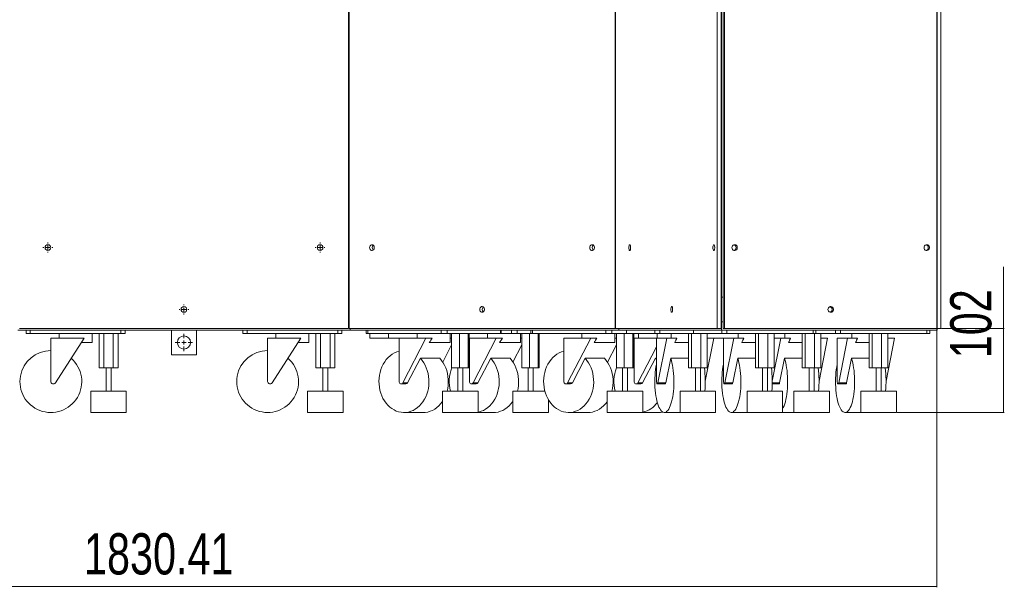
# Model space of a CAD drawing. Header units: millimetres. Extents: x 1529 to 6255, y 1713 to 5797.
# Tile 3 of 82: x 2579 to 3773, y 1713 to 2401. Entities that reach past the tile are written whole.
import ezdxf

# ---------------------------------------------------------------- set-up
doc = ezdxf.new("R2010")
doc.units = ezdxf.units.MM
doc.styles.add('SLDTEXTSTYLE0', font='TXT', dxfattribs={"width": 0.75})
doc.dimstyles.new('SLDDIMSTYLE0', dxfattribs={"dimtxt": 50, "dimasz": 3.302, "dimexe": 0, "dimexo": 0.0625, "dimgap": 12.5, "dimtad": 1, "dimrnd": 1e-09, "dimzin": 12, "dimdsep": 46, "dimtxsty": 'SLDTEXTSTYLE0', "dimsah": 1, "dimcen": 0.09, "dimadec": 0, "dimazin": 3, "dimtfac": 1, "dimtofl": 0, "dimtmove": 0, "dimatfit": 3, "dimfxl": 0, "dimfrac": 2, "dimtolj": 1, "dimtzin": 12, "dimarcsym": 0})

# ---------------------------------------------------------------- blocks, each defined once
blk = doc.blocks.new('_D_3')
at = {"color": 7, "linetype": 'Continuous', "lineweight": 0}
for p, q in [((1860.5, 2025.7), (1860.5, 1712.8)), ((3690.9, 2025.7), (3690.9, 1712.8)), ((1860.5, 1713.8), (3690.9, 1713.8))]:
    blk.add_line(p, q, dxfattribs=at)
for points in [[(1860.5, 1713.8), (1863.8, 1713.3), (1863.8, 1714.3)], [(3690.9, 1713.8), (3687.6, 1714.3), (3687.6, 1713.3)]]:
    blk.add_solid(points, dxfattribs=at)
at = {"color": 7, "linetype": 'Continuous', "lineweight": 0, "insert": (2656.9, 1778.2), "char_height": 50, "attachment_point": 1, "style": 'SLDTEXTSTYLE0'}
blk.add_mtext('1830.41', dxfattribs=at)
blk = doc.blocks.new('_D_4')
at = {"color": 7, "linetype": 'Continuous', "lineweight": 0}
for p, q in [((3771.7, 2026.7), (3771.7, 2101.3)), ((3696.7, 2026.7), (3772.7, 2026.7)), ((3771.7, 2026.7), (3771.7, 1924.7)), ((3643, 1924.7), (3772.7, 1924.7))]:
    blk.add_line(p, q, dxfattribs=at)
for points in [[(3771.7, 2026.7), (3771.2, 2023.4), (3772.2, 2023.4)], [(3771.7, 1924.7), (3772.2, 1928), (3771.2, 1928)]]:
    blk.add_solid(points, dxfattribs=at)
at = {"color": 7, "linetype": 'Continuous', "lineweight": 0, "insert": (3707.2, 1990.5), "char_height": 50, "attachment_point": 1, "rotation": 90, "style": 'SLDTEXTSTYLE0'}
blk.add_mtext('102', dxfattribs=at)
blk = doc.blocks.new('SW_CENTERMARKSYMBOL_4')
at = {"color": 0, "linetype": 'Continuous', "lineweight": 0}
for p, q in [((-5, 0), (-6, 0)), ((0, 0), (-2.5, 0)), ((0, 5), (0, 6)), ((0, 0), (0, 2.5)), ((0, 0), (0, -2.5)), ((0, 0), (2.5, 0)), ((5, 0), (6, 0)), ((0, -5), (0, -6))]:
    blk.add_line(p, q, dxfattribs=at)
blk = doc.blocks.new('SW_CENTERMARKSYMBOL_5')
at = {"color": 0, "linetype": 'Continuous', "lineweight": 0}
for p, q in [((-5, 0), (-6, 0)), ((0, 0), (-2.5, 0)), ((0, 5), (0, 6)), ((0, 0), (0, 2.5)), ((0, 0), (0, -2.5)), ((0, 0), (2.5, 0)), ((5, 0), (6, 0)), ((0, -5), (0, -6))]:
    blk.add_line(p, q, dxfattribs=at)
blk = doc.blocks.new('SW_CENTERMARKSYMBOL_6')
at = {"color": 0, "linetype": 'Continuous', "lineweight": 0}
for p, q in [((-5, 0), (-6, 0)), ((0, 0), (-2.5, 0)), ((0, 5), (0, 6)), ((0, 0), (0, 2.5)), ((0, 0), (0, -2.5)), ((0, 0), (2.5, 0)), ((5, 0), (6, 0)), ((0, -5), (0, -6))]:
    blk.add_line(p, q, dxfattribs=at)
blk = doc.blocks.new('SW_CENTERMARKSYMBOL_9')
at = {"color": 0, "linetype": 'Continuous', "lineweight": 0}
for p, q in [((-5, 0), (-10.5, 0)), ((0, 0), (-2.5, 0)), ((0, 5), (0, 10.5)), ((0, 0), (0, 2.5)), ((0, 0), (0, -2.5)), ((0, 0), (2.5, 0)), ((5, 0), (10.5, 0)), ((0, -5), (0, -10.5))]:
    blk.add_line(p, q, dxfattribs=at)

msp = doc.modelspace()

# ---------------------------------------------------------------- linework, layer by layer
at = {"color": 7, "linetype": 'Continuous', "lineweight": 15}
for p, q in [((2977.557, 2722.678), (2977.557, 2026.678)), ((2978.236, 2026.678), (2978.236, 2722.678)), ((3300.953, 2722.678), (3300.953, 2026.678)), ((3301.373, 2026.678), (3301.373, 2722.678)), ((3424.64, 2722.678), (3424.64, 2026.678)), ((3429.396, 2026.678), (3429.396, 2722.678)), ((3431.916, 2026.678), (3431.916, 2722.678)), ((3433.461, 2722.678), (3433.461, 2026.678)), ((3691.197, 2722.678), (3691.197, 2026.678)), ((3695.691, 2026.678), (3695.691, 2722.678)), ((3430.013, 2684.678), (3430.013, 2064.678)), ((3691.554, 2684.678), (3691.554, 2064.678)), ((3430.013, 2064.678), (3429.396, 2064.678)), ((3430.013, 2064.678), (3431.916, 2064.678)), ((3430.013, 2034.678), (3430.013, 2064.678)), ((3691.554, 2064.678), (3691.197, 2064.678)), ((3691.554, 2064.678), (3691.554, 2034.678)), ((2977.557, 2034.678), (2978.236, 2034.678)), ((3429.396, 2034.678), (3430.014, 2034.678)), ((3430.013, 2034.678), (3429.396, 2034.678)), ((3430.014, 2034.678), (3430.013, 2034.678)), ((3430.014, 2034.678), (3430.014, 2024.678)), ((3431.916, 2034.678), (3430.014, 2034.678)), ((3691.554, 2034.678), (3691.197, 2034.678)), ((3691.554, 2024.678), (3691.554, 2034.678)), ((2576.657, 2024.678), (2979.557, 2024.678)), ((2977.557, 2026.678), (2578.657, 2026.678)), ((2586.657, 2024.678), (2586.657, 2020.678)), ((2586.657, 2020.678), (2591.657, 2020.678)), ((2591.657, 2024.678), (2591.657, 2020.678)), ((2591.657, 2020.678), (2701.657, 2020.678)), ((2626.657, 2020.678), (2626.657, 2014.678)), ((2666.657, 2009.678), (2666.657, 2020.678)), ((2675.11, 2020.678), (2675.11, 1978.678)), ((2680.883, 1978.678), (2680.883, 2020.678)), ((2692.43, 1978.678), (2692.43, 2020.678)), ((2698.204, 1978.678), (2698.204, 2020.678)), ((2701.657, 2020.678), (2701.657, 2024.678)), ((2701.657, 2020.678), (2706.657, 2020.678)), ((2706.657, 2024.678), (2706.657, 2020.678)), ((2763.107, 1994.678), (2763.107, 2024.678)), ((2793.107, 2024.678), (2793.107, 1994.678)), ((2849.557, 2024.678), (2849.557, 2020.678)), ((2849.557, 2020.678), (2854.557, 2020.678)), ((2854.557, 2024.678), (2854.557, 2020.678)), ((2854.557, 2020.678), (2964.557, 2020.678)), ((2889.557, 2020.678), (2889.557, 2014.678)), ((2929.557, 2009.678), (2929.557, 2020.678)), ((2938.01, 2020.678), (2938.01, 1978.678)), ((2943.783, 1978.678), (2943.783, 2020.678)), ((2955.33, 1978.678), (2955.33, 2020.678)), ((2961.104, 1978.678), (2961.104, 2020.678)), ((2964.557, 2020.678), (2964.557, 2024.678)), ((2964.557, 2020.678), (2969.557, 2020.678)), ((2969.557, 2024.678), (2969.557, 2020.678)), ((3300.953, 2026.678), (2978.236, 2026.678)), ((2979.557, 2026.678), (2979.557, 2024.678)), ((3305.51, 2024.678), (2979.557, 2024.678)), ((2999.042, 2024.678), (2999.042, 2020.678)), ((2999.042, 2020.678), (3001.103, 2020.678)), ((3001.103, 2024.678), (3001.103, 2020.678)), ((3001.103, 2020.678), (3090.095, 2020.678)), ((3003.498, 2020.678), (3003.498, 2014.678)), ((3026.151, 2020.678), (3026.151, 2014.678)), ((3060.867, 2020.678), (3060.867, 2014.678)), ((3090.095, 2020.678), (3090.095, 2024.678)), ((3090.095, 2020.678), (3097.079, 2020.678)), ((3097.079, 2024.678), (3097.079, 2020.678)), ((3097.079, 2020.678), (3161.736, 2020.678)), ((3100.867, 2009.678), (3100.867, 2020.678)), ((3102.679, 1978.678), (3102.679, 2020.678)), ((3112.02, 1978.678), (3112.02, 2020.678)), ((3122.569, 1978.678), (3122.569, 2020.678)), ((3123.776, 1978.678), (3123.776, 2020.678)), ((3146.095, 2020.678), (3146.095, 2014.678)), ((3161.736, 2024.678), (3161.736, 2020.678)), ((3161.736, 2020.678), (3162.691, 2020.678)), ((3162.691, 2020.678), (3162.691, 2024.678)), ((3162.691, 2020.678), (3175.324, 2020.678)), ((3175.324, 2020.678), (3175.324, 2024.678)), ((3175.324, 2020.678), (3182.308, 2020.678)), ((3182.308, 2024.678), (3182.308, 2020.678)), ((3182.308, 2020.678), (3198.789, 2020.678)), ((3186.095, 2009.678), (3186.095, 2020.678)), ((3187.907, 1978.678), (3187.907, 2020.678)), ((3197.249, 1978.678), (3197.249, 2020.678)), ((3198.789, 2024.678), (3198.789, 2020.678)), ((3198.789, 2020.678), (3200.85, 2020.678)), ((3200.85, 2024.678), (3200.85, 2020.678)), ((3200.85, 2020.678), (3289.842, 2020.678)), ((3207.798, 1978.678), (3207.798, 2020.678)), ((3209.005, 1978.678), (3209.005, 2020.678)), ((3260.613, 2020.678), (3260.613, 2014.678)), ((3289.842, 2020.678), (3289.842, 2024.678)), ((3289.842, 2020.678), (3296.826, 2020.678)), ((3296.826, 2024.678), (3296.826, 2020.678)), ((3296.826, 2020.678), (3314.656, 2020.678)), ((3300.613, 2009.678), (3300.613, 2020.678)), ((3300.953, 2026.678), (3301.373, 2026.678)), ((3424.64, 2026.678), (3301.373, 2026.678)), ((3302.425, 1978.678), (3302.425, 2020.678)), ((3305.51, 2024.678), (3305.51, 2026.678)), ((3430.014, 2024.678), (3305.51, 2024.678)), ((3311.767, 1978.678), (3311.767, 2020.678)), ((3314.656, 2024.678), (3314.656, 2020.678)), ((3314.656, 2020.678), (3314.901, 2020.678)), ((3314.901, 2024.678), (3314.901, 2020.678)), ((3314.901, 2020.678), (3348.893, 2020.678)), ((3322.315, 1978.678), (3322.315, 2020.678)), ((3323.522, 1978.678), (3323.522, 2020.678)), ((3329.451, 2014.678), (3329.451, 2020.678)), ((3348.893, 2020.678), (3348.893, 2024.678)), ((3348.893, 2020.678), (3355.193, 2020.678)), ((3352.104, 2020.678), (3352.104, 2014.678)), ((3355.193, 2024.678), (3355.193, 2020.678)), ((3355.193, 2020.678), (3395.897, 2020.678)), ((3368.96, 2020.678), (3368.96, 2014.678)), ((3390.026, 1978.678), (3390.026, 2020.678)), ((3393.595, 1978.678), (3393.595, 2020.678)), ((3395.897, 2024.678), (3395.897, 2020.678)), ((3395.897, 2020.678), (3396.142, 2020.678)), ((3396.142, 2024.678), (3396.142, 2020.678)), ((3396.142, 2020.678), (3430.133, 2020.678)), ((3404.889, 1978.678), (3404.889, 2020.678)), ((3412.616, 1978.678), (3412.616, 2020.678)), ((3424.64, 2026.678), (3429.396, 2026.678)), ((3691.554, 2024.678), (3430.014, 2024.678)), ((3430.133, 2020.678), (3430.133, 2024.678)), ((3430.133, 2020.678), (3436.434, 2020.678)), ((3433.461, 2026.678), (3431.916, 2026.678)), ((3433.461, 2026.678), (3691.197, 2026.678)), ((3436.434, 2024.678), (3436.434, 2020.678)), ((3436.434, 2020.678), (3541.05, 2020.678)), ((3450.201, 2020.678), (3450.201, 2014.678)), ((3471.267, 1978.678), (3471.267, 2020.678)), ((3474.835, 1978.678), (3474.835, 2020.678)), ((3486.13, 1978.678), (3486.13, 2020.678)), ((3493.856, 1978.678), (3493.856, 2020.678)), ((3506.864, 2020.678), (3506.864, 2014.678)), ((3527.93, 1978.678), (3527.93, 2020.678)), ((3531.498, 1978.678), (3531.498, 2020.678)), ((3541.05, 2024.678), (3541.05, 2020.678)), ((3541.05, 2020.678), (3544.505, 2020.678)), ((3542.792, 1978.678), (3542.792, 2020.678)), ((3544.505, 2020.678), (3544.505, 2024.678)), ((3544.505, 2020.678), (3568.037, 2020.678)), ((3550.519, 1978.678), (3550.519, 2020.678)), ((3568.037, 2020.678), (3568.037, 2024.678)), ((3568.037, 2020.678), (3574.337, 2020.678)), ((3574.337, 2024.678), (3574.337, 2020.678)), ((3574.337, 2020.678), (3678.953, 2020.678)), ((3588.104, 2020.678), (3588.104, 2014.678)), ((3609.17, 1978.678), (3609.17, 2020.678)), ((3612.738, 1978.678), (3612.738, 2020.678)), ((3624.033, 1978.678), (3624.033, 2020.678)), ((3631.759, 1978.678), (3631.759, 2020.678)), ((3678.953, 2024.678), (3678.953, 2020.678)), ((3678.953, 2020.678), (3682.408, 2020.678)), ((3682.408, 2020.678), (3682.408, 2024.678)), ((3695.691, 2026.678), (3691.554, 2026.678)), ((2616.657, 2014.678), (2616.657, 1962.365)), ((2656.968, 2014.678), (2616.657, 2014.678)), ((2622.178, 1960.738), (2656.968, 2014.678)), ((2653.743, 2009.678), (2666.657, 2009.678)), ((2879.557, 2014.678), (2879.557, 1962.365)), ((2919.868, 2014.678), (2879.557, 2014.678)), ((2885.078, 1960.738), (2919.868, 2014.678)), ((2916.643, 2009.678), (2929.557, 2009.678)), ((3003.498, 2014.678), (3026.151, 2014.678)), ((3026.151, 2014.678), (3038.962, 2014.678)), ((3038.962, 2014.678), (3038.962, 1962.365)), ((3071.575, 2014.678), (3038.962, 2014.678)), ((3043.429, 1960.738), (3071.575, 2014.678)), ((3071.575, 2014.678), (3079.135, 2014.678)), ((3075.606, 2009.678), (3100.867, 2009.678)), ((3102.679, 2006.7), (3091.836, 1985.92)), ((3100.867, 2014.678), (3102.679, 2014.678)), ((3123.776, 2014.678), (3124.191, 2014.678)), ((3124.191, 2014.678), (3124.191, 1962.365)), ((3156.804, 2014.678), (3124.191, 2014.678)), ((3128.658, 1960.738), (3156.804, 2014.678)), ((3156.804, 2014.678), (3164.364, 2014.678)), ((3160.835, 2009.678), (3186.095, 2009.678)), ((3187.907, 2006.7), (3177.064, 1985.92)), ((3186.095, 2014.678), (3187.907, 2014.678)), ((3238.709, 2014.678), (3238.709, 1962.365)), ((3271.321, 2014.678), (3238.709, 2014.678)), ((3243.175, 1960.738), (3271.321, 2014.678)), ((3271.321, 2014.678), (3278.881, 2014.678)), ((3275.352, 2009.678), (3300.613, 2009.678)), ((3302.425, 2006.7), (3291.582, 1985.92)), ((3300.613, 2014.678), (3302.425, 2014.678)), ((3323.938, 2014.678), (3323.938, 1962.365)), ((3329.451, 2014.678), (3323.938, 2014.678)), ((3351.158, 2014.678), (3329.451, 2014.678)), ((3351.158, 2014.678), (3351.158, 1962.365)), ((3363.615, 2014.678), (3351.158, 2014.678)), ((3352.864, 1960.738), (3363.615, 2014.678)), ((3363.615, 2014.678), (3375.848, 2014.678)), ((3373.363, 2009.678), (3390.026, 2009.678)), ((3420.678, 2014.678), (3410.298, 1962.599)), ((3412.616, 2014.678), (3420.678, 2014.678)), ((3432.399, 2014.678), (3420.678, 2014.678)), ((3432.399, 2014.678), (3432.399, 1962.365)), ((3444.855, 2014.678), (3432.399, 2014.678)), ((3434.105, 1960.738), (3444.855, 2014.678)), ((3444.855, 2014.678), (3457.089, 2014.678)), ((3454.603, 2009.678), (3471.267, 2009.678)), ((3501.919, 2014.678), (3491.539, 1962.599)), ((3493.856, 2014.678), (3501.919, 2014.678)), ((3501.919, 2014.678), (3513.751, 2014.678)), ((3511.266, 2009.678), (3527.93, 2009.678)), ((3558.581, 2014.678), (3548.202, 1962.599)), ((3550.519, 2014.678), (3558.581, 2014.678)), ((3570.302, 2014.678), (3570.302, 1962.365)), ((3582.759, 2014.678), (3570.302, 2014.678)), ((3572.008, 1960.738), (3582.759, 2014.678)), ((3582.759, 2014.678), (3594.992, 2014.678)), ((3592.506, 2009.678), (3609.17, 2009.678)), ((3639.822, 2014.678), (3629.442, 1962.599)), ((3631.759, 2014.678), (3639.822, 2014.678)), ((2793.107, 1994.678), (2763.107, 1994.678)), ((3328.404, 1960.738), (3351.158, 2004.345)), ((3064.796, 1990.423), (3049.307, 1960.738)), ((3088.308, 1990.423), (3064.796, 1990.423)), ((3150.025, 1990.423), (3134.536, 1960.738)), ((3173.537, 1990.423), (3150.025, 1990.423)), ((3264.543, 1990.423), (3249.053, 1960.738)), ((3288.054, 1990.423), (3264.543, 1990.423)), ((3349.772, 1990.423), (3334.282, 1960.738)), ((3351.158, 1990.423), (3349.772, 1990.423)), ((3351.158, 1988.83), (3349.772, 1990.423)), ((3368.291, 1990.423), (3362.375, 1960.738)), ((3390.026, 1990.423), (3368.291, 1990.423)), ((3449.532, 1990.423), (3443.615, 1960.738)), ((3471.267, 1990.423), (3449.532, 1990.423)), ((3506.194, 1990.423), (3500.278, 1960.738)), ((3527.93, 1990.423), (3506.194, 1990.423)), ((3587.435, 1990.423), (3581.519, 1960.738)), ((3609.17, 1990.423), (3587.435, 1990.423)), ((2675.11, 1978.678), (2680.883, 1978.678)), ((2680.883, 1978.678), (2692.43, 1978.678)), ((2683.657, 1978.678), (2683.657, 1950.678)), ((2689.657, 1950.678), (2689.657, 1978.678)), ((2692.43, 1978.678), (2698.204, 1978.678)), ((2938.01, 1978.678), (2943.783, 1978.678)), ((2943.783, 1978.678), (2955.33, 1978.678)), ((2946.557, 1978.678), (2946.557, 1950.678)), ((2952.557, 1950.678), (2952.557, 1978.678)), ((2955.33, 1978.678), (2961.104, 1978.678)), ((3102.679, 1978.678), (3112.02, 1978.678)), ((3110.227, 1978.678), (3110.227, 1950.678)), ((3112.02, 1978.678), (3122.569, 1978.678)), ((3116.227, 1950.678), (3116.227, 1978.678)), ((3122.569, 1978.678), (3123.776, 1978.678)), ((3187.907, 1978.678), (3197.249, 1978.678)), ((3195.456, 1978.678), (3195.456, 1950.678)), ((3197.249, 1978.678), (3207.798, 1978.678)), ((3201.456, 1950.678), (3201.456, 1978.678)), ((3207.798, 1978.678), (3209.005, 1978.678)), ((3302.425, 1978.678), (3311.767, 1978.678)), ((3309.974, 1978.678), (3309.974, 1950.678)), ((3311.767, 1978.678), (3322.315, 1978.678)), ((3315.973, 1950.678), (3315.973, 1978.678)), ((3322.315, 1978.678), (3323.522, 1978.678)), ((3390.026, 1978.678), (3393.595, 1978.678)), ((3393.595, 1978.678), (3404.889, 1978.678)), ((3398.321, 1978.678), (3398.321, 1950.678)), ((3404.321, 1950.678), (3404.321, 1978.678)), ((3404.889, 1978.678), (3412.616, 1978.678)), ((3471.267, 1978.678), (3474.835, 1978.678)), ((3474.835, 1978.678), (3486.13, 1978.678)), ((3479.562, 1978.678), (3479.562, 1950.678)), ((3485.562, 1950.678), (3485.562, 1978.678)), ((3486.13, 1978.678), (3493.856, 1978.678)), ((3527.93, 1978.678), (3531.498, 1978.678)), ((3531.498, 1978.678), (3542.792, 1978.678)), ((3536.224, 1978.678), (3536.224, 1950.678)), ((3542.224, 1950.678), (3542.224, 1978.678)), ((3542.792, 1978.678), (3550.519, 1978.678)), ((3609.17, 1978.678), (3612.738, 1978.678)), ((3612.738, 1978.678), (3624.033, 1978.678)), ((3617.465, 1978.678), (3617.465, 1950.678)), ((3623.465, 1950.678), (3623.465, 1978.678)), ((3624.033, 1978.678), (3631.759, 1978.678)), ((3041.39, 1959.365), (3047.267, 1959.365)), ((3049.307, 1960.738), (3043.429, 1960.738)), ((3126.618, 1959.365), (3132.496, 1959.365)), ((3134.536, 1960.738), (3128.658, 1960.738)), ((3241.136, 1959.365), (3247.014, 1959.365)), ((3249.053, 1960.738), (3243.175, 1960.738)), ((3326.365, 1959.365), (3332.243, 1959.365)), ((3334.282, 1960.738), (3328.404, 1960.738)), ((3352.085, 1959.365), (3361.596, 1959.365)), ((3362.375, 1960.738), (3352.864, 1960.738)), ((3433.326, 1959.365), (3442.836, 1959.365)), ((3443.615, 1960.738), (3434.105, 1960.738)), ((3491.507, 1959.365), (3499.499, 1959.365)), ((3571.229, 1959.365), (3580.739, 1959.365)), ((3581.519, 1960.738), (3572.008, 1960.738)), ((2665.157, 1950.678), (2665.157, 1924.678)), ((2665.157, 1950.678), (2708.157, 1950.678)), ((2708.157, 1924.678), (2708.157, 1950.678)), ((2928.057, 1950.678), (2928.057, 1924.678)), ((2928.057, 1950.678), (2971.057, 1950.678)), ((2971.057, 1924.678), (2971.057, 1950.678)), ((3091.727, 1950.678), (3091.727, 1924.678)), ((3091.727, 1950.678), (3134.727, 1950.678)), ((3134.727, 1924.678), (3134.727, 1950.678)), ((3176.956, 1950.678), (3176.956, 1924.678)), ((3176.956, 1950.678), (3215.71, 1950.678)), ((3291.474, 1950.678), (3291.474, 1924.678)), ((3291.474, 1950.678), (3334.474, 1950.678)), ((3334.474, 1924.678), (3334.474, 1950.678)), ((3379.821, 1950.678), (3379.821, 1924.678)), ((3379.821, 1950.678), (3422.821, 1950.678)), ((3422.821, 1924.678), (3422.821, 1950.678)), ((3461.062, 1950.678), (3461.062, 1924.678)), ((3461.062, 1950.678), (3504.062, 1950.678)), ((3504.062, 1924.678), (3504.062, 1950.678)), ((3517.724, 1950.678), (3517.724, 1924.678)), ((3517.724, 1950.678), (3560.724, 1950.678)), ((3560.724, 1924.678), (3560.724, 1950.678)), ((3598.965, 1950.678), (3598.965, 1924.678)), ((3598.965, 1950.678), (3641.965, 1950.678)), ((3641.965, 1924.678), (3641.965, 1950.678)), ((3219.956, 1924.678), (3219.956, 1940.284)), ((2665.157, 1924.678), (2708.157, 1924.678)), ((2928.057, 1924.678), (2971.057, 1924.678)), ((3044.84, 1924.678), (3068.352, 1924.678)), ((3091.727, 1924.678), (3134.727, 1924.678)), ((3134.727, 1924.678), (3153.581, 1924.678)), ((3176.956, 1924.678), (3219.956, 1924.678)), ((3244.587, 1924.678), (3268.098, 1924.678)), ((3291.474, 1924.678), (3334.474, 1924.678)), ((3334.474, 1924.678), (3353.327, 1924.678)), ((3360.669, 1924.678), (3379.821, 1924.678)), ((3379.821, 1924.678), (3422.821, 1924.678)), ((3441.909, 1924.678), (3461.062, 1924.678)), ((3461.062, 1924.678), (3504.062, 1924.678)), ((3504.062, 1924.678), (3517.724, 1924.678)), ((3517.724, 1924.678), (3560.724, 1924.678)), ((3579.812, 1924.678), (3598.965, 1924.678)), ((3598.965, 1924.678), (3641.965, 1924.678))]:
    msp.add_line(p, q, dxfattribs=at)
at = {"color": 8, "linetype": 'Continuous', "lineweight": 15}
msp.add_line((3500.278, 1960.738), (3491.531, 1960.738), dxfattribs=at)
at = {"color": 7, "linetype": 'Continuous', "lineweight": 15, "flags": 128}
for points in [[(3003.276, 2124.678), (3003.429, 2123.542), (3003.873, 2122.529), (3004.558, 2121.748), (3005.412, 2121.285), (3006.341, 2121.19), (3007.245, 2121.473), (3008.025, 2122.103), (3008.597, 2123.012), (3008.9, 2124.102), (3008.9, 2125.254), (3008.597, 2126.344), (3008.025, 2127.253), (3007.245, 2127.883), (3006.341, 2128.166), (3005.412, 2128.071), (3004.558, 2127.608), (3003.873, 2126.828), (3003.429, 2125.815), (3003.276, 2124.678)], [(3270.251, 2124.678), (3270.405, 2123.542), (3270.848, 2122.529), (3271.534, 2121.748), (3272.388, 2121.285), (3273.317, 2121.19), (3274.22, 2121.473), (3275, 2122.103), (3275.573, 2123.012), (3275.876, 2124.102), (3275.876, 2125.254), (3275.573, 2126.344), (3275, 2127.253), (3274.22, 2127.883), (3273.317, 2128.166), (3272.388, 2128.071), (3271.534, 2127.608), (3270.848, 2126.828), (3270.405, 2125.815), (3270.251, 2124.678)], [(3317.566, 2124.678), (3317.624, 2123.542), (3317.794, 2122.529), (3318.056, 2121.748), (3318.382, 2121.285), (3318.737, 2121.19), (3319.082, 2121.473), (3319.38, 2122.103), (3319.599, 2123.012), (3319.714, 2124.102), (3319.714, 2125.254), (3319.599, 2126.344), (3319.38, 2127.253), (3319.082, 2127.883), (3318.737, 2128.166), (3318.382, 2128.071), (3318.056, 2127.608), (3317.794, 2126.828), (3317.624, 2125.815), (3317.566, 2124.678)], [(3419.541, 2124.678), (3419.6, 2123.542), (3419.769, 2122.529), (3420.031, 2121.748), (3420.357, 2121.285), (3420.712, 2121.19), (3421.057, 2121.473), (3421.355, 2122.103), (3421.574, 2123.012), (3421.69, 2124.102), (3421.69, 2125.254), (3421.574, 2126.344), (3421.355, 2127.253), (3421.057, 2127.883), (3420.712, 2128.166), (3420.357, 2128.071), (3420.031, 2127.608), (3419.769, 2126.828), (3419.6, 2125.815), (3419.541, 2124.678)], [(3442.496, 2124.678), (3442.676, 2125.815), (3443.198, 2126.828), (3444.004, 2127.608), (3445.007, 2128.071), (3446.099, 2128.166), (3447.162, 2127.883), (3448.079, 2127.253), (3448.752, 2126.344), (3449.108, 2125.254), (3449.108, 2124.102), (3448.752, 2123.012), (3448.079, 2122.103), (3447.162, 2121.473), (3446.099, 2121.19), (3445.007, 2121.285), (3444.004, 2121.748), (3443.198, 2122.529), (3442.676, 2123.542), (3442.496, 2124.678)], [(3675.505, 2124.678), (3675.685, 2125.815), (3676.207, 2126.828), (3677.013, 2127.608), (3678.016, 2128.071), (3679.108, 2128.166), (3680.17, 2127.883), (3681.088, 2127.253), (3681.761, 2126.344), (3682.117, 2125.254), (3682.117, 2124.102), (3681.761, 2123.012), (3681.088, 2122.103), (3680.17, 2121.473), (3679.108, 2121.19), (3678.016, 2121.285), (3677.013, 2121.748), (3676.207, 2122.529), (3675.685, 2123.542), (3675.505, 2124.678)], [(3136.763, 2049.678), (3136.917, 2048.542), (3137.36, 2047.529), (3138.046, 2046.748), (3138.9, 2046.285), (3139.829, 2046.19), (3140.732, 2046.473), (3141.513, 2047.103), (3142.085, 2048.012), (3142.388, 2049.102), (3142.388, 2050.254), (3142.085, 2051.344), (3141.513, 2052.253), (3140.732, 2052.883), (3139.829, 2053.166), (3138.9, 2053.071), (3138.046, 2052.608), (3137.36, 2051.828), (3136.917, 2050.815), (3136.763, 2049.678)], [(3368.554, 2049.678), (3368.612, 2048.542), (3368.782, 2047.529), (3369.044, 2046.748), (3369.37, 2046.285), (3369.724, 2046.19), (3370.07, 2046.473), (3370.368, 2047.103), (3370.586, 2048.012), (3370.702, 2049.102), (3370.702, 2050.254), (3370.586, 2051.344), (3370.368, 2052.253), (3370.07, 2052.883), (3369.724, 2053.166), (3369.37, 2053.071), (3369.044, 2052.608), (3368.782, 2051.828), (3368.612, 2050.815), (3368.554, 2049.678)], [(3559, 2049.678), (3559.181, 2050.815), (3559.702, 2051.828), (3560.508, 2052.608), (3561.512, 2053.071), (3562.604, 2053.166), (3563.666, 2052.883), (3564.583, 2052.253), (3565.256, 2051.344), (3565.612, 2050.254), (3565.612, 2049.102), (3565.256, 2048.012), (3564.583, 2047.103), (3563.666, 2046.473), (3562.604, 2046.19), (3561.512, 2046.285), (3560.508, 2046.748), (3559.702, 2047.529), (3559.181, 2048.542), (3559, 2049.678)], [(3038.962, 1998.968), (3038.954, 1998.966), (3036.08, 1998.081), (3033.291, 1996.855), (3030.611, 1995.298), (3028.067, 1993.425), (3025.682, 1991.256), (3023.481, 1988.809), (3021.482, 1986.108), (3019.706, 1983.18), (3018.17, 1980.051), (3016.887, 1976.752), (3015.871, 1973.315), (3015.131, 1969.771), (3014.673, 1966.155), (3014.503, 1962.501), (3014.622, 1958.844), (3015.029, 1955.219), (3015.72, 1951.66), (3016.688, 1948.201), (3017.925, 1944.876), (3019.417, 1941.715), (3021.152, 1938.749), (3023.113, 1936.006), (3025.28, 1933.513), (3027.634, 1931.293), (3030.152, 1929.366), (3032.81, 1927.753), (3035.582, 1926.467), (3038.442, 1925.522), (3041.364, 1924.925), (3044.318, 1924.684), (3047.278, 1924.799), (3050.214, 1925.271), (3053.099, 1926.094), (3055.905, 1927.261), (3058.606, 1928.761), (3061.176, 1930.579), (3063.591, 1932.698), (3065.826, 1935.097), (3067.862, 1937.755), (3069.678, 1940.645), (3071.258, 1943.741), (3072.587, 1947.012), (3073.65, 1950.427), (3074.44, 1953.955), (3074.948, 1957.561), (3075.168, 1961.21), (3075.1, 1964.869), (3074.744, 1968.503), (3074.103, 1972.076), (3073.183, 1975.554), (3071.993, 1978.906), (3070.544, 1982.098), (3068.851, 1985.1), (3066.929, 1987.884), (3064.796, 1990.423), (3064.796, 1990.423)], [(3124.191, 1998.968), (3124.183, 1998.966), (3123.776, 1998.863)], [(3238.709, 1998.968), (3238.7, 1998.966), (3235.827, 1998.081), (3233.037, 1996.855), (3230.357, 1995.298), (3227.813, 1993.425), (3225.429, 1991.256), (3223.227, 1988.809), (3221.228, 1986.108), (3219.452, 1983.18), (3217.916, 1980.051), (3216.633, 1976.752), (3215.617, 1973.315), (3214.877, 1969.771), (3214.42, 1966.155), (3214.25, 1962.501), (3214.369, 1958.844), (3214.776, 1955.219), (3215.466, 1951.66), (3216.435, 1948.201), (3217.671, 1944.876), (3219.164, 1941.715), (3220.899, 1938.749), (3222.859, 1936.006), (3225.027, 1933.513), (3227.381, 1931.293), (3229.898, 1929.366), (3232.556, 1927.753), (3235.328, 1926.467), (3238.189, 1925.522), (3241.11, 1924.925), (3244.065, 1924.684), (3247.024, 1924.799), (3249.96, 1925.271), (3252.845, 1926.094), (3255.652, 1927.261), (3258.353, 1928.761), (3260.923, 1930.579), (3263.337, 1932.698), (3265.572, 1935.097), (3267.608, 1937.755), (3269.425, 1940.645), (3271.005, 1943.741), (3272.333, 1947.012), (3273.397, 1950.427), (3274.186, 1953.955), (3274.694, 1957.561), (3274.915, 1961.21), (3274.847, 1964.869), (3274.49, 1968.503), (3273.849, 1972.076), (3272.929, 1975.554), (3271.739, 1978.906), (3270.291, 1982.098), (3268.597, 1985.1), (3266.675, 1987.884), (3264.543, 1990.423), (3264.543, 1990.423)], [(3323.938, 1998.968), (3323.929, 1998.966), (3323.522, 1998.863)], [(3097.228, 1950.678), (3097.951, 1953.955), (3098.459, 1957.561), (3098.68, 1961.21), (3098.612, 1964.869), (3098.255, 1968.503), (3097.614, 1972.076), (3096.694, 1975.554), (3095.504, 1978.906), (3094.056, 1982.098), (3092.362, 1985.1), (3090.44, 1987.884), (3088.308, 1990.423)], [(3134.727, 1925.123), (3135.443, 1925.271), (3138.328, 1926.094), (3141.134, 1927.261), (3143.835, 1928.761), (3146.405, 1930.579), (3148.819, 1932.698), (3151.055, 1935.097), (3153.091, 1937.755), (3154.907, 1940.645), (3156.487, 1943.741), (3157.815, 1947.012), (3158.879, 1950.427), (3159.669, 1953.955), (3160.176, 1957.561), (3160.397, 1961.21), (3160.329, 1964.869), (3159.973, 1968.503), (3159.332, 1972.076), (3158.412, 1975.554), (3157.222, 1978.906), (3155.773, 1982.098), (3154.08, 1985.1), (3152.158, 1987.884), (3150.025, 1990.423)], [(3182.457, 1950.678), (3183.18, 1953.955), (3183.688, 1957.561), (3183.909, 1961.21), (3183.841, 1964.869), (3183.484, 1968.503), (3182.843, 1972.076), (3181.923, 1975.554), (3180.733, 1978.906), (3179.285, 1982.098), (3177.591, 1985.1), (3175.669, 1987.884), (3173.537, 1990.423)], [(3296.974, 1950.678), (3297.698, 1953.955), (3298.205, 1957.561), (3298.426, 1961.21), (3298.358, 1964.869), (3298.002, 1968.503), (3297.36, 1972.076), (3296.441, 1975.554), (3295.251, 1978.906), (3293.802, 1982.098), (3292.109, 1985.1), (3290.187, 1987.884), (3288.054, 1990.423)], [(3351.158, 1983.603), (3351.068, 1983.18), (3350.481, 1980.051), (3349.991, 1976.752), (3349.603, 1973.315), (3349.321, 1969.771), (3349.146, 1966.155), (3349.081, 1962.501), (3349.126, 1958.844), (3349.282, 1955.219), (3349.546, 1951.66), (3349.916, 1948.201), (3350.388, 1944.876), (3350.958, 1941.715), (3351.621, 1938.749), (3352.37, 1936.006), (3353.197, 1933.513), (3354.097, 1931.293), (3355.058, 1929.366), (3356.073, 1927.753), (3357.132, 1926.467), (3358.225, 1925.522), (3359.341, 1924.925), (3360.469, 1924.684), (3361.6, 1924.799), (3362.721, 1925.271), (3363.823, 1926.094), (3364.895, 1927.261), (3365.927, 1928.761), (3366.908, 1930.579), (3367.831, 1932.698), (3368.685, 1935.097), (3369.462, 1937.755), (3370.156, 1940.645), (3370.759, 1943.741), (3371.267, 1947.012), (3371.673, 1950.427), (3371.975, 1953.955), (3372.169, 1957.561), (3372.253, 1961.21), (3372.227, 1964.869), (3372.091, 1968.503), (3371.846, 1972.076), (3371.495, 1975.554), (3371.04, 1978.906), (3370.487, 1982.098), (3369.84, 1985.1), (3369.106, 1987.884), (3368.291, 1990.423), (3368.291, 1990.423)], [(3432.399, 1983.603), (3432.309, 1983.18), (3431.722, 1980.051), (3431.232, 1976.752), (3430.844, 1973.315), (3430.561, 1969.771), (3430.386, 1966.155), (3430.322, 1962.501), (3430.367, 1958.844), (3430.522, 1955.219), (3430.786, 1951.66), (3431.156, 1948.201), (3431.628, 1944.876), (3432.199, 1941.715), (3432.861, 1938.749), (3433.61, 1936.006), (3434.438, 1933.513), (3435.337, 1931.293), (3436.299, 1929.366), (3437.314, 1927.753), (3438.373, 1926.467), (3439.465, 1925.522), (3440.581, 1924.925), (3441.71, 1924.684), (3442.84, 1924.799), (3443.962, 1925.271), (3445.064, 1926.094), (3446.136, 1927.261), (3447.167, 1928.761), (3448.149, 1930.579), (3449.071, 1932.698), (3449.925, 1935.097), (3450.703, 1937.755), (3451.397, 1940.645), (3452, 1943.741), (3452.507, 1947.012), (3452.914, 1950.427), (3453.215, 1953.955), (3453.409, 1957.561), (3453.494, 1961.21), (3453.468, 1964.869), (3453.331, 1968.503), (3453.086, 1972.076), (3452.735, 1975.554), (3452.281, 1978.906), (3451.727, 1982.098), (3451.081, 1985.1), (3450.346, 1987.884), (3449.532, 1990.423), (3449.532, 1990.423)], [(3504.062, 1929.153), (3504.812, 1930.579), (3505.734, 1932.698), (3506.588, 1935.097), (3507.365, 1937.755), (3508.059, 1940.645), (3508.663, 1943.741), (3509.17, 1947.012), (3509.576, 1950.427), (3509.878, 1953.955), (3510.072, 1957.561), (3510.156, 1961.21), (3510.13, 1964.869), (3509.994, 1968.503), (3509.749, 1972.076), (3509.398, 1975.554), (3508.943, 1978.906), (3508.39, 1982.098), (3507.743, 1985.1), (3507.009, 1987.884), (3506.194, 1990.423)], [(3570.302, 1983.603), (3570.212, 1983.18), (3569.625, 1980.051), (3569.135, 1976.752), (3568.747, 1973.315), (3568.464, 1969.771), (3568.29, 1966.155), (3568.225, 1962.501), (3568.27, 1958.844), (3568.426, 1955.219), (3568.689, 1951.66), (3569.059, 1948.201), (3569.532, 1944.876), (3570.102, 1941.715), (3570.764, 1938.749), (3571.513, 1936.006), (3572.341, 1933.513), (3573.24, 1931.293), (3574.202, 1929.366), (3575.217, 1927.753), (3576.276, 1926.467), (3577.369, 1925.522), (3578.485, 1924.925), (3579.613, 1924.684), (3580.743, 1924.799), (3581.865, 1925.271), (3582.967, 1926.094), (3584.039, 1927.261), (3585.071, 1928.761), (3586.052, 1930.579), (3586.974, 1932.698), (3587.828, 1935.097), (3588.606, 1937.755), (3589.3, 1940.645), (3589.903, 1943.741), (3590.411, 1947.012), (3590.817, 1950.427), (3591.119, 1953.955), (3591.312, 1957.561), (3591.397, 1961.21), (3591.371, 1964.869), (3591.235, 1968.503), (3590.99, 1972.076), (3590.638, 1975.554), (3590.184, 1978.906), (3589.631, 1982.098), (3588.984, 1985.1), (3588.25, 1987.884), (3587.435, 1990.423), (3587.435, 1990.423)], [(3038.962, 1962.365), (3039.087, 1961.418), (3039.446, 1960.568), (3040.004, 1959.901), (3040.704, 1959.487), (3041.474, 1959.366), (3042.235, 1959.552), (3042.91, 1960.026), (3043.429, 1960.738)], [(3124.191, 1962.365), (3124.315, 1961.418), (3124.675, 1960.568), (3125.233, 1959.901), (3125.933, 1959.487), (3126.703, 1959.366), (3127.464, 1959.552), (3128.139, 1960.026), (3128.658, 1960.738)], [(3238.709, 1962.365), (3238.833, 1961.418), (3239.192, 1960.568), (3239.75, 1959.901), (3240.45, 1959.487), (3241.22, 1959.366), (3241.981, 1959.552), (3242.656, 1960.026), (3243.175, 1960.738)], [(3323.938, 1962.365), (3324.062, 1961.418), (3324.421, 1960.568), (3324.979, 1959.901), (3325.679, 1959.487), (3326.449, 1959.366), (3327.21, 1959.552), (3327.885, 1960.026), (3328.404, 1960.738)], [(3351.158, 1962.365), (3351.205, 1961.418), (3351.343, 1960.568), (3351.556, 1959.901), (3351.823, 1959.487), (3352.117, 1959.366), (3352.408, 1959.552), (3352.666, 1960.026), (3352.864, 1960.738)], [(3361.596, 1959.365), (3361.628, 1959.366), (3361.919, 1959.552), (3362.176, 1960.026), (3362.375, 1960.738)], [(3432.399, 1962.365), (3432.446, 1961.418), (3432.583, 1960.568), (3432.797, 1959.901), (3433.064, 1959.487), (3433.358, 1959.366), (3433.649, 1959.552), (3433.906, 1960.026), (3434.105, 1960.738)], [(3442.836, 1959.365), (3442.868, 1959.366), (3443.159, 1959.552), (3443.417, 1960.026), (3443.615, 1960.738)], [(3499.499, 1959.365), (3499.531, 1959.366), (3499.822, 1959.552), (3500.08, 1960.026), (3500.278, 1960.738)], [(3570.302, 1962.365), (3570.349, 1961.418), (3570.487, 1960.568), (3570.7, 1959.901), (3570.967, 1959.487), (3571.261, 1959.366), (3571.552, 1959.552), (3571.81, 1960.026), (3572.008, 1960.738)], [(3580.739, 1959.365), (3580.772, 1959.366), (3581.062, 1959.552), (3581.32, 1960.026), (3581.519, 1960.738)], [(3068.352, 1924.678), (3070.789, 1924.799), (3073.725, 1925.271), (3076.61, 1926.094), (3079.417, 1927.261), (3082.118, 1928.761), (3084.688, 1930.579), (3087.102, 1932.698), (3089.338, 1935.097), (3091.373, 1937.755), (3091.727, 1938.274)], [(3153.581, 1924.678), (3156.018, 1924.799), (3158.954, 1925.271), (3161.839, 1926.094), (3164.646, 1927.261), (3167.347, 1928.761), (3169.917, 1930.579), (3172.331, 1932.698), (3174.566, 1935.097), (3176.602, 1937.755), (3176.956, 1938.274)], [(3268.098, 1924.678), (3270.535, 1924.799), (3273.472, 1925.271), (3276.357, 1926.094), (3279.163, 1927.261), (3281.864, 1928.761), (3284.434, 1930.579), (3286.848, 1932.698), (3289.084, 1935.097), (3291.12, 1937.755), (3291.474, 1938.274)], [(3353.327, 1924.678), (3355.764, 1924.799), (3358.639, 1925.258)]]:
    msp.add_lwpolyline(points, dxfattribs=at)
at = {"color": 7, "linetype": 'Continuous', "lineweight": 15}
for centre, radius in [((2613.107, 2124.678), 3.5), ((2943.107, 2124.678), 3.5), ((2778.107, 2049.678), 3.5), ((2778.107, 2009.678), 8)]:
    msp.add_circle(centre, radius, dxfattribs=at)
for centre, radius, start, end in [((3009.856, 2124.826), 3.645, 128.718329, 182.324634), ((3276.832, 2124.826), 3.645, 128.714126, 182.327892), ((3444.101, 2124.678), 3.535, 285.599072, 74.400928), ((3677.11, 2124.678), 3.535, 285.599072, 74.400928), ((3009.856, 2124.53), 3.645, 177.67333, 231.283707), ((3276.831, 2124.53), 3.644, 177.670074, 231.287909), ((3143.344, 2049.826), 3.645, 128.716293, 182.32667), ((3143.344, 2049.53), 3.645, 177.674405, 231.282632), ((3560.606, 2049.678), 3.535, 285.599117, 74.400883), ((2616.657, 1962.178), 37.5, 90, 48.868525), ((2879.557, 1962.178), 37.5, 90, 48.868525), ((3145.252, 1962.157), 45.529, 158.72298, 194.602337), ((3344.998, 1962.157), 45.529, 158.722911, 194.602284), ((3294.462, 1962.118), 115.845, 354.333003, 8.21887), ((3375.704, 1962.117), 115.843, 354.332986, 8.219131), ((3432.362, 1962.118), 115.848, 354.333167, 8.218706), ((3513.605, 1962.118), 115.845, 354.333003, 8.21887), ((2619.657, 1962.365), 3, 180, 327.179027), ((2882.557, 1962.365), 3, 180, 327.179027), ((3047.193, 1961.676), 2.313, 271.853331, 336.077864), ((3132.421, 1961.676), 2.313, 271.853331, 336.077864), ((3246.939, 1961.676), 2.313, 271.852519, 336.077901), ((3332.168, 1961.676), 2.313, 271.852347, 336.078848), ((3328.386, 1953.556), 29.078, 282.084572, 324.781176)]:
    msp.add_arc(centre, radius, start, end, dxfattribs=at)
for centre, major_axis, ratio, start_param, end_param in [((3080.867, 1998.692), (17.923, 30.569), 0.29029396, 1.19774324, 1.37721981), ((3166.095, 1998.692), (17.923, 30.569), 0.29029396, 1.19774324, 1.37721981), ((3280.613, 1998.692), (17.923, 30.569), 0.29029396, 1.19774324, 1.37721981), ((3388.96, 1998.692), (9.425, 30.527), 0.57784887, 1.20570353, 1.3851801), ((3470.201, 1998.692), (9.425, 30.527), 0.57784887, 1.20570353, 1.3851801), ((3526.864, 1998.692), (9.425, 30.527), 0.57784887, 1.20570353, 1.3851801), ((3608.104, 1998.692), (9.425, 30.527), 0.57784887, 1.20570353, 1.3851801)]:
    msp.add_ellipse(centre, major_axis=major_axis, ratio=ratio, start_param=start_param, end_param=end_param, dxfattribs=at)

# ---------------------------------------------------------------- block references
at = {"color": 7, "linetype": 'Continuous', "lineweight": 0}
for name, p in [('SW_CENTERMARKSYMBOL_5', (2613.107, 2124.678)), ('SW_CENTERMARKSYMBOL_6', (2943.107, 2124.678)), ('SW_CENTERMARKSYMBOL_4', (2778.107, 2049.678)), ('SW_CENTERMARKSYMBOL_9', (2778.107, 2009.678))]:
    msp.add_blockref(name, p, dxfattribs=at)

# ---------------------------------------------------------------- dimensions: what is measured, and where the dimension line sits
for base, p1, p2, angle, picture, middle in [((3771.691, 1924.678), (3695.691, 2026.678), (3641.965, 1924.678), 90, '_D_4', (3771.691, 2045.869)), ((3690.936, 1713.79), (1860.523, 2026.678), (3690.936, 2026.678), 0, '_D_3', (2777.015, 1713.79))]:
    dim = msp.add_linear_dim(base=base, p1=p1, p2=p2, angle=angle, dimstyle='SLDDIMSTYLE0', dxfattribs=at)
    dim.commit()
    dim.dimension.update_dxf_attribs({"geometry": picture, "text_midpoint": middle, "dimtype": 160})

doc.saveas('drawing.dxf')
